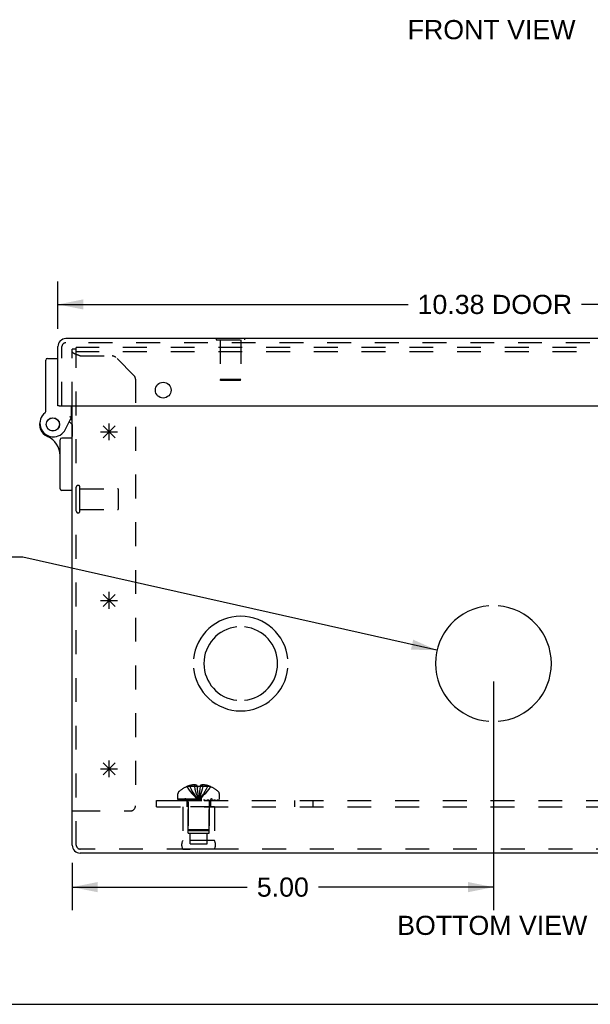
# Model space of a CAD drawing. Header units: inches. Extents: x 0 to 51.5, y 0 to 33.3.
# Tile 2 of 15: x 12.2 to 18.9, y 0 to 11.7. Entities that reach past the tile are written whole.
import ezdxf

# ---------------------------------------------------------------- set-up
doc = ezdxf.new("R2010")
doc.units = ezdxf.units.IN
doc.header["$LTSCALE"] = 2.833333
doc.header["$MEASUREMENT"] = 0
doc.linetypes.add('HIDDEN', pattern=[0.2, 0.1, -0.1])
doc.layers.get('0').update_dxf_attribs({"linetype": 'CONTINUOUS'})
for name, color, linetype in [('DEFAULT_2', 8, 'HIDDEN'), ('DIMENSIONS', 7, 'CONTINUOUS'), ('DOOR_ASSEMBLY', 7, 'CONTINUOUS'), ('OPEN', 7, 'CONTINUOUS'), ('SPOTWELDS', 7, 'CONTINUOUS'), ('SUBPANEL', 7, 'CONTINUOUS')]:
    doc.layers.add(name, color=color, linetype=linetype)
doc.styles.get("Standard").update_dxf_attribs({"font": 'arial.ttf'})
doc.dimstyles.new('DIMSTYLE_1', dxfattribs={"dimtxt": 0.227273, "dimasz": 0.30303, "dimexe": 0.09, "dimexo": 0.07, "dimgap": 0.0375, "dimtad": 0, "dimtih": 1, "dimtoh": 1, "dimzin": 4, "dimdsep": 46, "dimtxsty": 'Standard', "dimblk": '_FILLED', "dimblk1": '_FILLED', "dimblk2": '_FILLED', "dimcen": 0.09, "dimadec": 3, "dimazin": 1, "dimtfac": 1, "dimtdec": 3, "dimtofl": 0, "dimtmove": 0, "dimatfit": 3, "dimldrblk": '_FILLED', "dimfxl": 0, "dimtolj": 1, "dimtzin": 4, "dimarcsym": 0})
doc.dimstyles.get("Standard").update_dxf_attribs({"dimtxt": 0.257576, "dimasz": 0.30303, "dimexe": 0.09, "dimexo": 0.07, "dimgap": 0.09, "dimtad": 0, "dimtih": 1, "dimtoh": 1, "dimdec": 3, "dimzin": 4, "dimdsep": 46, "dimtxsty": 'Standard', "dimblk": '_FILLED', "dimblk1": '_FILLED', "dimblk2": '_FILLED', "dimcen": 0.09, "dimadec": 3, "dimazin": 1, "dimtp": 0.001, "dimtm": 0.001, "dimtfac": 1, "dimtdec": 3, "dimtofl": 0, "dimtmove": 0, "dimatfit": 3, "dimldrblk": '_FILLED', "dimfxl": 0, "dimtolj": 1, "dimtzin": 4, "dimarcsym": 0})

# ---------------------------------------------------------------- blocks, each defined once
blk = doc.blocks.new('_FILLED')
at = {"color": 0, "linetype": 'ByBlock'}
blk.add_solid([(0, 0), (-1, 0.2), (-1, -0.2)], dxfattribs=at)
blk = doc.blocks.new('*D11')
at = {"layer": 'DIMENSIONS', "color": 2, "linetype": 'Continuous'}
for p, q in [((12.611, 8.019), (12.611, 8.581)), ((22.986, 8.019), (22.986, 8.581)), ((12.611, 8.308), (16.768, 8.308)), ((22.986, 8.308), (18.828, 8.308))]:
    blk.add_line(p, q, dxfattribs=at)
at = {"layer": 'DIMENSIONS', "color": 2, "linetype": 'Continuous', "xscale": 0.303030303, "yscale": 0.303030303, "zscale": 0.303030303, "rotation": 180}
blk.add_blockref('_FILLED', (12.611, 8.308), dxfattribs=at)
at = {"layer": 'DIMENSIONS', "color": 2, "linetype": 'Continuous', "xscale": 0.303030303, "yscale": 0.303030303, "zscale": 0.303030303}
blk.add_blockref('_FILLED', (22.986, 8.308), dxfattribs=at)
at = {"layer": 'DIMENSIONS', "color": 2, "linetype": 'Continuous', "insert": (17.798, 8.422), "char_height": 0.2273, "width": 1.83339, "attachment_point": 2, "line_spacing_factor": 0.9}
blk.add_mtext('10.38 DOOR', dxfattribs=at)
blk = doc.blocks.new('*D17')
at = {"layer": 'DIMENSIONS', "color": 2, "linetype": 'Continuous'}
for p, q in [((17.781, 3.833), (17.781, 1.119)), ((12.781, 1.678), (12.781, 1.119)), ((12.781, 1.391), (14.858, 1.391)), ((17.781, 1.391), (15.703, 1.391))]:
    blk.add_line(p, q, dxfattribs=at)
at = {"layer": 'DIMENSIONS', "color": 2, "linetype": 'Continuous', "xscale": 0.303030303, "yscale": 0.303030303, "zscale": 0.303030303, "rotation": 180}
blk.add_blockref('_FILLED', (12.781, 1.391), dxfattribs=at)
at = {"layer": 'DIMENSIONS', "color": 2, "linetype": 'Continuous', "xscale": 0.303030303, "yscale": 0.303030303, "zscale": 0.303030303}
blk.add_blockref('_FILLED', (17.781, 1.391), dxfattribs=at)
at = {"layer": 'DIMENSIONS', "color": 2, "linetype": 'Continuous', "insert": (15.281, 1.505), "char_height": 0.2273, "width": 0.61761, "attachment_point": 2, "line_spacing_factor": 0.9}
blk.add_mtext('5.00', dxfattribs=at)

msp = doc.modelspace()

# ---------------------------------------------------------------- linework, layer by layer
at = {"color": 3, "linetype": 'Continuous'}
for p, q in [((12.781, 1.89), (12.781, 7.104)), ((22.686, 1.795), (12.875, 1.795))]:
    msp.add_line(p, q, dxfattribs=at)
at = {"color": 7, "linetype": 'Continuous'}
for p, q in [((12.781, 2.295), (12.829, 2.295)), ((0, 0), (51.515, 0))]:
    msp.add_line(p, q, dxfattribs=at)
at = {"color": 3, "linetype": 'Continuous'}
msp.add_arc((12.875, 1.89), 0.0948, 180, 270, dxfattribs=at)
at = {"layer": 'DEFAULT_2', "color": 8, "linetype": 'HIDDEN'}
for p, q in [((12.781, 7.104), (12.781, 7.777)), ((12.829, 7.777), (12.781, 7.777)), ((12.781, 7.744), (12.781, 7.745)), ((12.829, 1.89), (12.829, 7.795)), ((22.733, 7.795), (12.829, 7.795)), ((22.733, 7.747), (12.829, 7.747)), ((12.829, 7.713), (12.827, 7.714)), ((12.831, 7.712), (12.829, 7.713)), ((12.85, 7.705), (12.846, 7.707)), ((12.853, 7.704), (12.85, 7.705)), ((12.857, 7.703), (12.853, 7.704)), ((12.861, 7.701), (12.857, 7.703)), ((12.867, 7.699), (12.861, 7.701)), ((12.875, 7.696), (12.867, 7.699)), ((12.875, 7.696), (13.256, 7.696)), ((13.513, 7.464), (13.298, 7.679)), ((13.531, 7.422), (13.531, 2.357)), ((12.872, 5.855), (12.872, 6.139)), ((12.872, 6.121), (13.319, 6.121)), ((13.329, 5.883), (13.329, 6.111)), ((12.872, 5.873), (13.319, 5.873)), ((14.14, 2.584), (14.14, 2.584)), ((14.141, 2.584), (14.14, 2.584)), ((14.263, 2.584), (14.141, 2.584)), ((14.176, 2.584), (14.176, 2.597)), ((14.231, 2.584), (14.231, 2.606)), ((14.263, 2.584), (14.263, 2.597)), ((14.263, 2.584), (14.263, 2.584)), ((14.275, 2.584), (14.281, 2.584)), ((14.299, 2.584), (14.296, 2.555)), ((14.299, 2.597), (14.299, 2.584)), ((14.299, 2.584), (14.299, 2.584)), ((14.42, 2.584), (14.299, 2.584)), ((14.33, 2.584), (14.33, 2.606)), ((14.385, 2.584), (14.385, 2.597)), ((14.421, 2.584), (14.42, 2.584)), ((14.421, 2.584), (14.421, 2.584)), ((14.035, 2.438), (14.035, 2.499)), ((14.296, 2.555), (14.293, 2.527)), ((14.527, 2.438), (14.527, 2.499)), ((14.035, 2.438), (14.527, 2.438)), ((14.035, 2.418), (14.035, 2.433)), ((14.035, 2.433), (14.526, 2.433)), ((14.035, 2.418), (14.526, 2.418)), ((14.043, 2.433), (14.043, 2.418)), ((14.06, 2.418), (14.06, 2.433)), ((14.082, 2.418), (14.082, 2.433)), ((14.087, 2.433), (14.087, 2.418)), ((14.093, 2.418), (14.093, 2.433)), ((14.093, 2.343), (14.093, 1.943)), ((14.469, 2.343), (14.093, 2.343)), ((14.113, 2.418), (14.113, 2.433)), ((14.122, 2.418), (14.122, 2.433)), ((14.14, 2.418), (14.14, 2.433)), ((14.156, 2.031), (14.156, 2.343)), ((14.157, 2.401), (14.157, 2.073)), ((14.164, 2.433), (14.164, 2.418)), ((14.175, 2.418), (14.175, 2.433)), ((14.21, 2.418), (14.21, 2.433)), ((14.214, 2.418), (14.214, 2.433)), ((14.277, 2.448), (14.281, 2.423)), ((14.277, 2.448), (14.281, 2.423)), ((14.347, 2.418), (14.347, 2.433)), ((14.351, 2.433), (14.351, 2.418)), ((14.386, 2.418), (14.386, 2.433)), ((14.397, 2.418), (14.397, 2.433)), ((14.405, 2.401), (14.405, 2.073)), ((14.406, 2.031), (14.406, 2.343)), ((14.421, 2.418), (14.421, 2.433)), ((14.439, 2.433), (14.439, 2.418)), ((14.448, 2.418), (14.448, 2.433)), ((14.468, 2.418), (14.468, 2.433)), ((14.469, 2.343), (14.469, 1.943)), ((14.474, 2.418), (14.474, 2.433)), ((14.479, 2.418), (14.479, 2.433)), ((14.501, 2.433), (14.501, 2.418)), ((14.518, 2.418), (14.518, 2.433)), ((14.526, 2.433), (14.526, 2.418)), ((12.829, 2.295), (13.469, 2.295)), ((14.156, 2.031), (14.406, 2.031)), ((14.167, 2.063), (14.157, 2.073)), ((14.405, 2.073), (14.157, 2.073)), ((14.167, 2.063), (14.395, 2.063)), ((14.179, 1.906), (14.179, 2.031)), ((14.382, 1.906), (14.382, 2.031)), ((14.395, 2.063), (14.405, 2.073)), ((14.469, 1.943), (14.093, 1.943)), ((14.179, 1.906), (14.382, 1.906)), ((22.686, 1.843), (12.875, 1.843)), ((14.469, 1.843), (14.093, 1.843)), ((14.093, 1.843), (14.181, 1.843)), ((14.469, 1.843), (14.381, 1.843))]:
    msp.add_line(p, q, dxfattribs=at)
for points in [[(12.781, 7.745), (12.781, 7.746), (12.781, 7.746), (12.781, 7.747)], [(12.782, 7.742), (12.781, 7.743), (12.781, 7.743), (12.781, 7.744)], [(12.827, 7.714), (12.826, 7.714), (12.824, 7.715), (12.822, 7.716), (12.821, 7.716), (12.819, 7.717), (12.817, 7.718), (12.816, 7.718), (12.814, 7.719), (12.813, 7.72), (12.811, 7.72), (12.81, 7.721), (12.808, 7.722), (12.807, 7.722), (12.806, 7.723), (12.804, 7.724), (12.803, 7.724), (12.802, 7.725), (12.8, 7.726), (12.799, 7.726), (12.798, 7.727), (12.797, 7.728), (12.796, 7.728), (12.795, 7.729), (12.794, 7.73), (12.793, 7.731), (12.792, 7.731), (12.791, 7.732), (12.79, 7.733), (12.789, 7.733), (12.788, 7.734), (12.787, 7.735), (12.787, 7.735), (12.786, 7.736), (12.785, 7.737), (12.785, 7.737), (12.784, 7.738), (12.784, 7.739), (12.783, 7.739), (12.783, 7.74), (12.782, 7.741), (12.782, 7.741), (12.782, 7.742)], [(12.846, 7.707), (12.842, 7.708), (12.84, 7.709), (12.838, 7.709), (12.836, 7.71), (12.834, 7.711), (12.833, 7.711), (12.831, 7.712)], [(14.14, 2.584), (14.16, 2.555), (14.181, 2.527), (14.204, 2.499), (14.228, 2.473), (14.253, 2.448), (14.281, 2.423)], [(14.231, 2.606), (14.226, 2.606), (14.221, 2.605), (14.215, 2.605), (14.21, 2.604), (14.205, 2.603), (14.199, 2.602), (14.194, 2.601), (14.188, 2.6), (14.182, 2.598), (14.176, 2.597)], [(14.176, 2.584), (14.191, 2.555), (14.206, 2.527), (14.223, 2.5), (14.241, 2.473), (14.26, 2.448), (14.281, 2.423)], [(14.263, 2.597), (14.258, 2.599), (14.254, 2.6), (14.25, 2.602), (14.247, 2.603), (14.243, 2.604), (14.239, 2.605), (14.235, 2.605), (14.231, 2.606)], [(14.231, 2.584), (14.238, 2.555), (14.245, 2.527), (14.253, 2.5), (14.262, 2.473), (14.271, 2.448), (14.281, 2.423)], [(14.263, 2.584), (14.265, 2.555), (14.268, 2.527), (14.271, 2.499), (14.274, 2.473)], [(14.263, 2.584), (14.265, 2.555), (14.268, 2.527), (14.271, 2.5), (14.274, 2.473), (14.277, 2.448)], [(14.275, 2.584), (14.269, 2.584), (14.263, 2.584)], [(14.33, 2.584), (14.323, 2.555), (14.316, 2.527), (14.308, 2.5), (14.299, 2.473), (14.29, 2.448), (14.281, 2.423)], [(14.299, 2.584), (14.293, 2.584), (14.287, 2.584), (14.281, 2.584)], [(14.385, 2.584), (14.37, 2.555), (14.355, 2.527), (14.338, 2.5), (14.32, 2.473), (14.301, 2.448), (14.281, 2.423)], [(14.421, 2.584), (14.401, 2.555), (14.38, 2.527), (14.357, 2.499), (14.333, 2.473), (14.308, 2.448), (14.281, 2.423)], [(14.33, 2.606), (14.326, 2.605), (14.322, 2.605), (14.318, 2.604), (14.315, 2.603), (14.311, 2.602), (14.307, 2.6), (14.303, 2.599), (14.299, 2.597)], [(14.385, 2.597), (14.379, 2.598), (14.373, 2.6), (14.367, 2.601), (14.362, 2.602), (14.356, 2.603), (14.351, 2.604), (14.346, 2.605), (14.34, 2.605), (14.335, 2.606), (14.33, 2.606)], [(14.293, 2.527), (14.29, 2.499), (14.287, 2.473), (14.284, 2.448), (14.281, 2.423)], [(14.29, 2.5), (14.287, 2.473), (14.284, 2.448), (14.281, 2.423)]]:
    msp.add_lwpolyline(points, dxfattribs=at)
for centre, radius, start, end in [((13.256, 7.636), 0.06, 45, 90), ((13.471, 7.422), 0.06, 0, 45), ((12.85, 6.139), 0.0215, 360, 180), ((13.319, 6.111), 0.01, 360, 90), ((12.85, 5.855), 0.0215, 180, 0), ((13.319, 5.883), 0.01, 270, 0), ((14.281, 2.256), 0.357, 113.1727, 130.9334), ((14.281, 2.256), 0.357, 107.0407, 113.0017), ((14.281, 2.256), 0.357, 66.9983, 72.9593), ((14.281, 2.256), 0.357, 49.0666, 66.8273), ((14.07, 2.499), 0.035, 130.9334, 180), ((14.492, 2.499), 0.035, 0, 49.0666), ((13.469, 2.357), 0.062, 270, 360), ((14.119, 2.401), 0.0372, 59.9503, 90), ((14.119, 2.401), 0.0372, 0, 27.5399), ((14.442, 2.401), 0.0372, 152.4601, 180), ((14.442, 2.401), 0.0372, 90, 120.0497), ((12.875, 1.89), 0.0468, 180, 270), ((14.179, 1.893), 0.1, 150.0508, 209.9492), ((14.382, 1.893), 0.1, 330.0508, 29.9492)]:
    msp.add_arc(centre, radius, start, end, dxfattribs=at)
at = {"layer": 'DOOR_ASSEMBLY', "color": 3, "linetype": 'Continuous'}
for p, q in [((22.891, 7.902), (12.705, 7.902)), ((12.611, 7.104), (12.611, 7.807)), ((12.626, 7.104), (22.971, 7.104))]:
    msp.add_line(p, q, dxfattribs=at)
at = {"layer": 'DOOR_ASSEMBLY', "color": 8, "linetype": 'HIDDEN'}
for p, q in [((22.891, 7.854), (12.705, 7.854)), ((14.49, 7.902), (14.49, 7.888)), ((14.49, 7.888), (14.827, 7.888)), ((14.535, 7.888), (14.535, 7.416)), ((14.783, 7.888), (14.783, 7.416)), ((14.827, 7.902), (14.827, 7.888)), ((12.659, 7.104), (12.659, 7.807)), ((14.545, 7.406), (14.535, 7.416)), ((14.783, 7.416), (14.535, 7.416)), ((14.773, 7.406), (14.545, 7.406)), ((14.773, 7.406), (14.783, 7.416)), ((12.781, 6.884), (12.781, 6.742))]:
    msp.add_line(p, q, dxfattribs=at)
at = {"layer": 'DOOR_ASSEMBLY', "color": 7, "linetype": 'Continuous'}
for p, q in [((14.49, 7.906), (14.49, 7.902)), ((14.49, 7.906), (14.827, 7.906)), ((14.827, 7.906), (14.827, 7.902)), ((12.466, 7.038), (12.466, 7.648)), ((12.486, 7.668), (12.611, 7.668)), ((12.626, 7.104), (12.611, 7.104)), ((12.771, 6.968), (12.771, 7.104)), ((12.701, 6.826), (12.771, 6.968)), ((12.746, 6.917), (12.781, 6.884)), ((12.781, 6.939), (12.757, 6.939)), ((12.636, 6.121), (12.636, 6.702)), ((12.781, 6.722), (12.656, 6.722)), ((12.781, 6.101), (12.656, 6.101))]:
    msp.add_line(p, q, dxfattribs=at)
msp.add_lwpolyline([(12.771, 6.968), (12.77, 6.968), (12.77, 6.968), (12.768, 6.968), (12.767, 6.969), (12.765, 6.969), (12.762, 6.97), (12.76, 6.97), (12.757, 6.971), (12.754, 6.972), (12.751, 6.973)], dxfattribs=at)
at = {"layer": 'DOOR_ASSEMBLY', "color": 3, "linetype": 'Continuous'}
msp.add_circle((13.861, 7.291), 0.0938, dxfattribs=at)
at = {"layer": 'DOOR_ASSEMBLY', "color": 7, "linetype": 'Continuous'}
for radius in [0.079, 0.078]:
    msp.add_circle((12.551, 6.884), radius, dxfattribs=at)
at = {"layer": 'DOOR_ASSEMBLY', "color": 3, "linetype": 'Continuous'}
msp.add_arc((12.705, 7.807), 0.0948, 90, 180, dxfattribs=at)
at = {"layer": 'DOOR_ASSEMBLY', "color": 8, "linetype": 'HIDDEN'}
msp.add_arc((12.705, 7.807), 0.0468, 90, 180, dxfattribs=at)
at = {"layer": 'DOOR_ASSEMBLY', "color": 7, "linetype": 'Continuous'}
for centre, radius, start, end in [((12.486, 7.648), 0.02, 90, 180), ((12.557, 6.897), 0.16, 128.2106, 333.852), ((12.446, 7.038), 0.02, 308.2106, 360), ((12.551, 6.884), 0.158, 158.6873, 246.1735), ((12.386, 6.512), 0.25, 0, 66.1735), ((12.656, 6.702), 0.02, 90, 180), ((12.656, 6.121), 0.02, 180, 270)]:
    msp.add_arc(centre, radius, start, end, dxfattribs=at)
at = {"layer": 'OPEN', "color": 40, "linetype": 'Continuous'}
for centre, radius, start, end in [((17.781, 4.045), 0.688, 94.5886, 265.4114), ((17.781, 4.045), 0.688, 274.5886, 85.4114), ((14.781, 4.045), 0.562, 5.6112, 174.3888), ((14.781, 4.045), 0.438, 95.9037, 264.0963), ((14.781, 4.045), 0.438, 275.9037, 84.0963), ((14.781, 4.045), 0.562, 185.6112, 354.3888)]:
    msp.add_arc(centre, radius, start, end, dxfattribs=at)
at = {"layer": 'SPOTWELDS', "color": 40, "linetype": 'Continuous'}
for p, q in [((13.118, 6.795), (13.318, 6.795)), ((13.147, 6.724), (13.289, 6.866)), ((13.147, 6.866), (13.289, 6.724)), ((13.218, 6.695), (13.218, 6.895)), ((13.118, 4.795), (13.318, 4.795)), ((13.147, 4.866), (13.289, 4.724)), ((13.147, 4.724), (13.289, 4.866)), ((13.218, 4.695), (13.218, 4.895)), ((13.147, 2.866), (13.289, 2.724)), ((13.147, 2.724), (13.289, 2.866)), ((13.218, 2.695), (13.218, 2.895)), ((13.118, 2.795), (13.318, 2.795))]:
    msp.add_line(p, q, dxfattribs=at)
at = {"layer": 'SUBPANEL', "color": 8, "linetype": 'HIDDEN'}
for p, q in [((13.781, 2.343), (13.781, 2.418)), ((13.781, 2.418), (21.781, 2.418)), ((13.781, 2.343), (21.781, 2.343)), ((14.14, 2.418), (14.14, 2.343)), ((14.421, 2.418), (14.421, 2.343)), ((15.422, 2.343), (15.422, 2.418)), ((15.64, 2.343), (15.64, 2.418))]:
    msp.add_line(p, q, dxfattribs=at)

# ---------------------------------------------------------------- texts
at = {"layer": 'DIMENSIONS', "color": 2, "linetype": 'Continuous', "attachment_point": 2, "line_spacing_factor": 0.9}
for s, insert, char_height, width in [('FRONT VIEW', (17.759, 11.684), 0.2273, 1.98885), ('BOTTOM VIEW', (17.767, 1.051), 0.22727, 2.25245)]:
    msp.add_mtext(s, dxfattribs=dict(at, insert=insert, char_height=char_height, width=width))

# ---------------------------------------------------------------- dimensions: what is measured, and where the dimension line sits
at = {"layer": 'DIMENSIONS', "color": 2, "linetype": 'Continuous'}
dim = msp.add_linear_dim(base=(22.985537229, 8.308103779), p1=(12.610537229, 7.949204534), p2=(22.985537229, 7.949204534), text='<> DOOR', dimstyle='DIMSTYLE_1', dxfattribs=at)
dim.commit()
dim.dimension.update_dxf_attribs({"geometry": '*D11', "text_midpoint": (17.798037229, 8.308103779), "dimtype": 160})
dim = msp.add_linear_dim(base=(17.781, 1.391), p1=(12.781, 1.748), p2=(17.781, 3.903), dimstyle='DIMSTYLE_1', dxfattribs=at)
dim.commit()
dim.dimension.update_dxf_attribs({"geometry": '*D17', "text_midpoint": (15.28, 1.39), "dimtype": 160})

# ---------------------------------------------------------------- leaders
at = {"layer": 'DIMENSIONS', "color": 2, "linetype": 'Continuous', "annotation_type": 0, "has_hookline": 1, "hookline_direction": 1}
for points, text_width in [([(21.25, 4.354), (23.096, 5.571), (23.371, 5.571)], 6.568), ([(17.111, 4.203), (12.195, 5.306), (11.968, 5.306)], 4.811)]:
    msp.add_leader(points, dimstyle='Standard', override={"dimtad": 0}, dxfattribs=dict(at, text_width=text_width))

doc.saveas('drawing.dxf')
